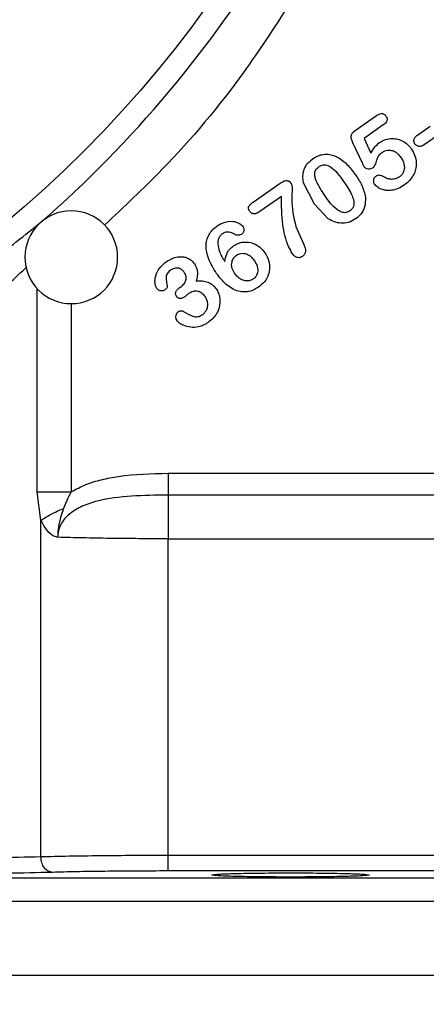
# Model space of a CAD drawing. Header units: inches. Extents: x 0.6 to 16.3, y 0.2 to 11.5.
# Tile 4 of 17: x 5.7 to 6.4, y 4 to 5.7. Entities that reach past the tile are written whole.
import ezdxf

# ---------------------------------------------------------------- set-up
doc = ezdxf.new("R2010")
doc.units = ezdxf.units.IN
doc.header["$MEASUREMENT"] = 0
doc.styles.add('SLDTEXTSTYLE0', font='TXT', dxfattribs={"width": 0.75})
doc.dimstyles.new('SLDDIMSTYLE1', dxfattribs={"dimtxt": 0.137795, "dimasz": 0.14, "dimexe": 0, "dimexo": 0.0625, "dimgap": 0.034449, "dimtad": 0, "dimdec": 1, "dimlfac": 1.5, "dimrnd": 1e-09, "dimzin": 12, "dimdsep": 46, "dimtxsty": 'SLDTEXTSTYLE0', "dimblk1": 'CLOSED', "dimblk2": 'CLOSED', "dimsah": 1, "dimcen": 0.09, "dimadec": 0, "dimazin": 3, "dimtfac": 1, "dimtdec": 1, "dimtofl": 0, "dimtmove": 0, "dimatfit": 3, "dimldrblk": 'CLOSED', "dimfxl": 0, "dimfrac": 2, "dimtolj": 1, "dimtzin": 12, "dimarcsym": 0})
doc.dimstyles.new('SLDDIMSTYLE3', dxfattribs={"dimtxt": 0.137795, "dimasz": 0.14, "dimexe": 0, "dimexo": 0.0625, "dimgap": 0.034449, "dimtad": 0, "dimdec": 1, "dimlfac": 1.5, "dimrnd": 1e-09, "dimzin": 12, "dimdsep": 46, "dimtxsty": 'SLDTEXTSTYLE0', "dimblk1": 'CLOSED', "dimblk2": 'CLOSED', "dimsah": 1, "dimcen": 0.09, "dimadec": 0, "dimazin": 3, "dimtfac": 1, "dimtofl": 0, "dimtmove": 0, "dimatfit": 3, "dimldrblk": 'CLOSED', "dimfxl": 0, "dimfrac": 2, "dimtolj": 1, "dimtzin": 12, "dimarcsym": 0})

# ---------------------------------------------------------------- blocks, each defined once
blk = doc.blocks.new('_Closed')
at = {"color": 0, "linetype": 'ByBlock', "lineweight": -2}
for p, q in [((-1, 0.166667), (0, 0)), ((-1, 0.166667), (-1, -0.166667)), ((0, 0), (-1, -0.166667)), ((0, 0), (-1, 0))]:
    blk.add_line(p, q, dxfattribs=at)
blk = doc.blocks.new('_D_4')
at = {"color": 7, "linetype": 'Continuous', "lineweight": 0}
for p, q in [((5.28, 4.3036), (5.28, 3.3035)), ((7.3633, 4.0229), (7.3633, 3.3035)), ((6.0173, 3.5414), (5.9753, 3.5414)), ((5.9753, 3.5414), (5.9753, 3.3226)), ((6.2209, 3.5414), (6.2629, 3.5414)), ((6.2629, 3.5414), (6.2629, 3.3226)), ((5.28, 3.3429), (5.8544, 3.3429)), ((7.3633, 3.3429), (6.3837, 3.3429)), ((5.9753, 3.3226), (6.0173, 3.3226)), ((6.2629, 3.3226), (6.2209, 3.3226))]:
    blk.add_line(p, q, dxfattribs=at)
at = {"color": 7, "linetype": 'Continuous', "lineweight": 18, "xscale": 0.14, "yscale": 0.14, "rotation": 180.0000000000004}
blk.add_blockref('_Closed', (5.28, 3.3429, 0.234), dxfattribs=at)
at = {"color": 7, "linetype": 'Continuous', "lineweight": 18, "xscale": 0.14, "yscale": 0.14}
blk.add_blockref('_Closed', (7.3633, 3.3429, 0.234), dxfattribs=at)
at = {"color": 7, "linetype": 'Continuous', "lineweight": 18, "char_height": 0.1378, "attachment_point": 1, "style": 'SLDTEXTSTYLE0'}
for s, insert in [('79', (6.0173, 3.5002)), ('3.1', (5.9918, 3.2941))]:
    blk.add_mtext(s, dxfattribs=dict(at, insert=insert))
blk = doc.blocks.new('_D_5')
at = {"color": 7, "linetype": 'Continuous', "lineweight": 0}
for p, q in [((7.4988, 5.2929), (7.4988, 2.9178)), ((5.28, 4.3036), (5.28, 2.9178)), ((6.3576, 3.1556), (6.3156, 3.1556)), ((6.3156, 3.1556), (6.3156, 2.9369)), ((6.5612, 3.1556), (6.6032, 3.1556)), ((6.6032, 3.1556), (6.6032, 2.9369)), ((5.28, 2.9572), (6.1947, 2.9572)), ((7.4988, 2.9572), (6.724, 2.9572)), ((6.3156, 2.9369), (6.3576, 2.9369)), ((6.6032, 2.9369), (6.5612, 2.9369))]:
    blk.add_line(p, q, dxfattribs=at)
at = {"color": 7, "linetype": 'Continuous', "lineweight": 18, "xscale": 0.14, "yscale": 0.14, "rotation": 180.0000000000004}
blk.add_blockref('_Closed', (5.28, 2.9572, 0.234), dxfattribs=at)
at = {"color": 7, "linetype": 'Continuous', "lineweight": 18, "xscale": 0.14, "yscale": 0.14}
blk.add_blockref('_Closed', (7.4988, 2.9572, 0.234), dxfattribs=at)
at = {"color": 7, "linetype": 'Continuous', "lineweight": 18, "char_height": 0.1378, "attachment_point": 1, "style": 'SLDTEXTSTYLE0'}
for s, insert in [('85', (6.3576, 3.1145)), ('3.3', (6.3321, 2.9084))]:
    blk.add_mtext(s, dxfattribs=dict(at, insert=insert))

msp = doc.modelspace()

# ---------------------------------------------------------------- linework, layer by layer
at = {"color": 7, "linetype": 'Continuous', "lineweight": 25}
for p, q in [((6.3081, 5.5202), (6.3448, 5.5459)), ((6.3566, 5.5298), (6.3236, 5.5067)), ((6.4158, 5.5125), (6.4378, 5.5279)), ((6.3236, 5.5067), (6.3355, 5.4813)), ((6.4495, 5.5111), (6.4275, 5.4957)), ((6.3213, 5.4627), (6.3038, 5.5002)), ((6.1321, 5.3967), (6.1785, 5.4292)), ((6.2379, 5.3931), (6.2191, 5.4297)), ((6.1808, 5.4065), (6.1436, 5.3804)), ((6.2616, 5.3681), (6.2379, 5.3931)), ((6.2057, 5.3546), (6.2195, 5.3234)), ((6.0045, 5.2486), (6.0073, 5.2505)), ((5.985, 4.929), (6.6547, 4.929)), ((5.7656, 4.8476), (5.7592, 4.897)), ((6.6658, 4.8913), (5.985, 4.8913)), ((5.7656, 4.2671), (5.7656, 4.8476)), ((5.985, 4.2694), (5.985, 4.8159)), ((5.985, 4.8159), (6.7912, 4.8159)), ((6.7912, 4.2694), (5.985, 4.2694)), ((6.4872, 4.2303), (4.0727, 4.2303)), ((6.7912, 4.2428), (5.985, 4.2428)), ((6.4872, 4.1903), (4.0727, 4.1903)), ((6.4872, 4.0622), (4.0727, 4.0622))]:
    msp.add_line(p, q, dxfattribs=at)
at = {"color": 8, "linetype": 'Continuous', "lineweight": 25}
for p, q in [((5.7592, 4.897), (5.7592, 5.2474)), ((5.818, 5.2221), (5.818, 4.897))]:
    msp.add_line(p, q, dxfattribs=at)
at = {"color": 7, "linetype": 'Continuous', "lineweight": 25}
msp.add_circle((4.4466, 6.8786), 1.9709, dxfattribs=at)
for centre, radius, start, end in [((4.4466, 6.8786), 2.0099, 311.0101, 328.9768), ((5.818, 5.3016), 0.08, 0, 180), ((5.818, 5.3016), 0.08, 180, 0)]:
    msp.add_arc(centre, radius, start, end, dxfattribs=at)
at = {"color": 8, "linetype": 'Continuous', "lineweight": 25}
for points, knots in [([(5.9604, 6.4325), (5.9595, 6.4294), (5.9545, 6.4122), (5.9445, 6.3823), (5.9311, 6.3441), (5.9179, 6.3096), (5.8942, 6.2512), (5.8568, 6.1701), (5.8019, 6.0707), (5.7559, 5.9992), (5.7221, 5.9513), (5.7009, 5.9225), (5.6777, 5.8925), (5.6524, 5.8614), (5.625, 5.8294), (5.5954, 5.7966), (5.5615, 5.7612), (5.5265, 5.7268), (5.4936, 5.6966), (5.4688, 5.6749), (5.4441, 5.654), (5.417, 5.6321), (5.3851, 5.6076), (5.3547, 5.5856), (5.3239, 5.5644), (5.2888, 5.5415), (5.2452, 5.5148), (5.191, 5.4844), (5.1256, 5.4514), (5.0453, 5.4159), (4.9662, 5.3858), (4.9121, 5.3699), (4.8918, 5.3639)], [0, 0, 0, 0, 0.0061701, 0.034169, 0.0598799, 0.0833043, 0.1044435, 0.1800159, 0.2530944, 0.3204553, 0.3418562, 0.364589, 0.3886545, 0.4140536, 0.4407871, 0.468856, 0.4982614, 0.5340117, 0.5623476, 0.5832643, 0.5967582, 0.6240262, 0.6495469, 0.6733192, 0.6953419, 0.7207517, 0.7531771, 0.7926163, 0.8390669, 0.8925254, 0.9597465, 1, 1, 1, 1]), ([(6.1937, 5.7365), (6.1682, 5.6975), (6.1029, 5.5974), (5.9959, 5.4699), (5.9089, 5.3885), (5.8752, 5.3569)], [0, 0, 0, 0, 0.281378, 0.720786, 1, 1, 1, 1]), ([(5.3917, 5.022), (5.4147, 5.036), (5.4607, 5.0639), (5.5283, 5.1101), (5.5878, 5.1541), (5.6395, 5.1953), (5.6823, 5.2316), (5.7165, 5.2618), (5.735, 5.2791), (5.7413, 5.2851)], [0, 0, 0, 0, 0.172248, 0.343885, 0.531094, 0.664301, 0.797961, 0.931397, 1, 1, 1, 1])]:
    msp.add_open_spline(points, degree=3, knots=knots, dxfattribs=at)
at = {"color": 7, "linetype": 'Continuous', "lineweight": 25}
for points, knots in [([(6.3448, 5.5459), (6.3463, 5.5468), (6.349, 5.5486), (6.3529, 5.5496), (6.3558, 5.5494), (6.3579, 5.5486), (6.3599, 5.5472), (6.3609, 5.5459), (6.3614, 5.5452)], [0, 0, 0, 0, 0.2829337, 0.5049296, 0.623902, 0.7403105, 0.8631081, 1, 1, 1, 1]), ([(6.3614, 5.5452), (6.362, 5.5442), (6.3631, 5.5424), (6.3633, 5.5393), (6.3627, 5.5367), (6.3609, 5.5332), (6.3584, 5.5312), (6.3566, 5.5298)], [0, 0, 0, 0, 0.183279, 0.351291, 0.487715, 0.626452, 1, 1, 1, 1]), ([(6.3038, 5.5002), (6.3031, 5.5018), (6.3018, 5.5048), (6.301, 5.5091), (6.3015, 5.5127), (6.3036, 5.5167), (6.3063, 5.5188), (6.3081, 5.5202)], [0, 0, 0, 0, 0.234503, 0.424999, 0.564143, 0.705534, 1, 1, 1, 1]), ([(6.35, 5.4994), (6.3534, 5.5014), (6.3602, 5.5054), (6.3714, 5.5069), (6.3817, 5.5057), (6.3908, 5.5021), (6.3989, 5.4966), (6.403, 5.4915), (6.4051, 5.4889)], [0, 0, 0, 0, 0.189633, 0.377225, 0.531677, 0.686431, 0.841432, 1, 1, 1, 1]), ([(6.4114, 5.4969), (6.4108, 5.498), (6.4096, 5.5002), (6.4094, 5.5035), (6.4101, 5.5061), (6.4118, 5.5094), (6.4141, 5.5112), (6.4158, 5.5125)], [0, 0, 0, 0, 0.207215, 0.40045, 0.528208, 0.657368, 1, 1, 1, 1]), ([(6.3355, 5.4813), (6.3375, 5.485), (6.3413, 5.4919), (6.3472, 5.497), (6.35, 5.4994)], [0, 0, 0, 0, 0.536598, 1, 1, 1, 1]), ([(6.4051, 5.4889), (6.4072, 5.4853), (6.4118, 5.4777), (6.4142, 5.4653), (6.413, 5.4532), (6.409, 5.4429), (6.4024, 5.4336), (6.3964, 5.4289), (6.3934, 5.4265)], [0, 0, 0, 0, 0.175084, 0.372936, 0.522991, 0.680744, 0.834974, 1, 1, 1, 1]), ([(6.4275, 5.4957), (6.4257, 5.4946), (6.4232, 5.4931), (6.4193, 5.4926), (6.4165, 5.4929), (6.4136, 5.4943), (6.4122, 5.496), (6.4114, 5.4969)], [0, 0, 0, 0, 0.3424988, 0.4885002, 0.6283714, 0.8091367, 1, 1, 1, 1]), ([(6.2191, 5.4297), (6.2184, 5.4338), (6.2172, 5.4417), (6.2197, 5.4535), (6.2258, 5.464), (6.232, 5.469), (6.2353, 5.4716)], [0, 0, 0, 0, 0.259674, 0.4995987, 0.7400437, 1, 1, 1, 1]), ([(6.2353, 5.4716), (6.2381, 5.4734), (6.2437, 5.4768), (6.2535, 5.4795), (6.2663, 5.4796), (6.275, 5.4754), (6.2802, 5.4729)], [0, 0, 0, 0, 0.2100636, 0.40673, 0.6363884, 1, 1, 1, 1]), ([(6.2802, 5.4729), (6.285, 5.4694), (6.2959, 5.4614), (6.3038, 5.4504), (6.3083, 5.4441)], [0, 0, 0, 0, 0.4355171, 1, 1, 1, 1]), ([(6.355, 5.4825), (6.3535, 5.4814), (6.3509, 5.4795), (6.3473, 5.4756), (6.3461, 5.4719), (6.3448, 5.4682), (6.3433, 5.4637), (6.3416, 5.4585), (6.3388, 5.4561), (6.3382, 5.4555)], [0, 0, 0, 0, 0.171852, 0.295519, 0.479505, 0.522121, 0.660092, 0.924058, 1, 1, 1, 1]), ([(6.355, 5.4825), (6.3564, 5.4834), (6.3592, 5.4851), (6.3645, 5.4865), (6.3709, 5.4864), (6.3774, 5.4837), (6.383, 5.4793), (6.3857, 5.4758), (6.3871, 5.4739)], [0, 0, 0, 0, 0.1331975, 0.2608898, 0.4378893, 0.6415628, 0.8105941, 1, 1, 1, 1]), ([(6.3871, 5.4739), (6.3893, 5.4702), (6.3926, 5.4644), (6.3935, 5.455), (6.3918, 5.4484), (6.3884, 5.4432), (6.3858, 5.4411), (6.3844, 5.44)], [0, 0, 0, 0, 0.333094, 0.522804, 0.73003, 0.861694, 1, 1, 1, 1]), ([(6.2556, 5.4084), (6.2501, 5.4165), (6.2434, 5.4265), (6.2387, 5.44), (6.2382, 5.4457), (6.2391, 5.45), (6.2411, 5.454), (6.2436, 5.4562), (6.2454, 5.4577)], [0, 0, 0, 0, 0.517491, 0.644361, 0.763599, 0.821417, 0.878289, 1, 1, 1, 1]), ([(6.2454, 5.4577), (6.2473, 5.4588), (6.25, 5.4604), (6.2541, 5.4611), (6.2574, 5.461), (6.2614, 5.4598), (6.274, 5.4527), (6.2816, 5.4417), (6.2882, 5.4322)], [0, 0, 0, 0, 0.115601, 0.168528, 0.220888, 0.298191, 0.38732, 1, 1, 1, 1]), ([(6.3239, 5.4575), (6.3239, 5.4575), (6.3238, 5.4577), (6.3235, 5.4582), (6.3226, 5.4599), (6.3219, 5.4615), (6.3213, 5.4627)], [0, 0, 0, 0, 0.036937, 0.098988, 0.298586, 1, 1, 1, 1]), ([(6.3382, 5.4555), (6.3371, 5.4549), (6.3349, 5.4537), (6.3308, 5.4535), (6.3275, 5.4544), (6.3252, 5.4559), (6.3243, 5.457), (6.3239, 5.4575)], [0, 0, 0, 0, 0.236677, 0.475461, 0.748137, 0.873577, 1, 1, 1, 1]), ([(6.3083, 5.4441), (6.3125, 5.4381), (6.3208, 5.4262), (6.3243, 5.412), (6.326, 5.405)], [0, 0, 0, 0, 0.503045, 1, 1, 1, 1]), ([(6.3436, 5.4411), (6.343, 5.4406), (6.3417, 5.4395), (6.3401, 5.4371), (6.3395, 5.434), (6.3396, 5.4306), (6.3406, 5.4287), (6.341, 5.4279)], [0, 0, 0, 0, 0.169265, 0.329746, 0.584665, 0.799584, 1, 1, 1, 1]), ([(6.3571, 5.4404), (6.356, 5.441), (6.3539, 5.4422), (6.3504, 5.4431), (6.3468, 5.4429), (6.3447, 5.4417), (6.3436, 5.4411)], [0, 0, 0, 0, 0.269873, 0.503674, 0.74621, 1, 1, 1, 1]), ([(6.3844, 5.44), (6.382, 5.4387), (6.3773, 5.436), (6.3697, 5.4358), (6.3628, 5.4374), (6.359, 5.4394), (6.3571, 5.4404)], [0, 0, 0, 0, 0.275975, 0.555787, 0.769362, 1, 1, 1, 1]), ([(6.1785, 5.4292), (6.1809, 5.4307), (6.1841, 5.4328), (6.1887, 5.434), (6.1913, 5.4338), (6.1932, 5.4331), (6.1954, 5.4317), (6.1966, 5.4301), (6.1974, 5.429)], [0, 0, 0, 0, 0.383549, 0.527671, 0.650129, 0.728408, 0.810961, 1, 1, 1, 1]), ([(6.1974, 5.429), (6.1978, 5.4284), (6.1986, 5.427), (6.1993, 5.4236), (6.1995, 5.4153), (6.1973, 5.3918), (6.2021, 5.3705), (6.2057, 5.3546)], [0, 0, 0, 0, 0.028645, 0.063717, 0.137778, 0.35762, 1, 1, 1, 1]), ([(6.2882, 5.4322), (6.2932, 5.4249), (6.3, 5.415), (6.3051, 5.402), (6.3061, 5.3955), (6.3057, 5.3902), (6.3034, 5.3852), (6.3005, 5.3828), (6.2989, 5.3816)], [0, 0, 0, 0, 0.459258, 0.625449, 0.721822, 0.804294, 0.897797, 1, 1, 1, 1]), ([(6.3934, 5.4265), (6.3898, 5.4242), (6.3831, 5.4199), (6.3722, 5.4167), (6.3629, 5.4166), (6.3544, 5.4182), (6.347, 5.4217), (6.3429, 5.4259), (6.341, 5.4279)], [0, 0, 0, 0, 0.220766, 0.410738, 0.579411, 0.700331, 0.85842, 1, 1, 1, 1]), ([(6.1995, 5.3081), (6.1973, 5.3122), (6.189, 5.3277), (6.1814, 5.3612), (6.1811, 5.3903), (6.1808, 5.4065)], [0, 0, 0, 0, 0.135892, 0.520593, 1, 1, 1, 1]), ([(6.2989, 5.3816), (6.297, 5.3805), (6.2942, 5.3789), (6.29, 5.3784), (6.2864, 5.3787), (6.2823, 5.3802), (6.2698, 5.388), (6.2622, 5.3989), (6.2556, 5.4084)], [0, 0, 0, 0, 0.115506, 0.169493, 0.224144, 0.3052, 0.39852, 1, 1, 1, 1]), ([(6.326, 5.405), (6.3259, 5.3993), (6.3258, 5.3893), (6.3191, 5.3761), (6.3124, 5.3705), (6.309, 5.3676)], [0, 0, 0, 0, 0.3898397, 0.6917125, 1, 1, 1, 1]), ([(6.1258, 5.3811), (6.1253, 5.382), (6.1242, 5.3836), (6.1237, 5.386), (6.1239, 5.3878), (6.1248, 5.3902), (6.1276, 5.3933), (6.1305, 5.3955), (6.1321, 5.3967)], [0, 0, 0, 0, 0.163107, 0.296567, 0.369686, 0.44252, 0.681926, 1, 1, 1, 1]), ([(6.1436, 5.3804), (6.1415, 5.3791), (6.1387, 5.3773), (6.1346, 5.3764), (6.1322, 5.3765), (6.1302, 5.3771), (6.128, 5.3784), (6.1267, 5.38), (6.1258, 5.3811)], [0, 0, 0, 0, 0.352356, 0.492578, 0.617429, 0.705155, 0.795778, 1, 1, 1, 1]), ([(6.309, 5.3676), (6.305, 5.3653), (6.297, 5.3608), (6.2839, 5.3598), (6.2718, 5.3622), (6.2651, 5.3661), (6.2616, 5.3681)], [0, 0, 0, 0, 0.271533, 0.5410541, 0.7646123, 1, 1, 1, 1]), ([(5.3554, 5.0933), (5.3947, 5.1141), (5.4734, 5.1559), (5.5824, 5.2249), (5.6823, 5.2955), (5.7377, 5.3398), (5.7655, 5.362)], [0, 0, 0, 0, 0.2485561, 0.4978651, 0.748285, 1, 1, 1, 1]), ([(6.0689, 5.2736), (6.0635, 5.2822), (6.0544, 5.2967), (6.05, 5.3173), (6.0517, 5.3312), (6.0555, 5.3408), (6.0617, 5.3492), (6.0672, 5.3534), (6.07, 5.3556)], [0, 0, 0, 0, 0.326112, 0.552848, 0.666467, 0.776248, 0.883847, 1, 1, 1, 1]), ([(6.07, 5.3556), (6.0739, 5.358), (6.0821, 5.3629), (6.0941, 5.3642), (6.103, 5.3625), (6.1081, 5.3602), (6.1121, 5.3574), (6.1139, 5.3553), (6.1148, 5.3542)], [0, 0, 0, 0, 0.27897, 0.579065, 0.704759, 0.829704, 0.918115, 1, 1, 1, 1]), ([(6.1124, 5.3414), (6.113, 5.3419), (6.1141, 5.3428), (6.1154, 5.3447), (6.1162, 5.3467), (6.1164, 5.3491), (6.1162, 5.3518), (6.1152, 5.3534), (6.1148, 5.3542)], [0, 0, 0, 0, 0.158927, 0.308763, 0.458555, 0.617357, 0.808469, 1, 1, 1, 1]), ([(6.0787, 5.342), (6.0775, 5.3409), (6.075, 5.3388), (6.0726, 5.3344), (6.0711, 5.3296), (6.0709, 5.3263), (6.0708, 5.3247)], [0, 0, 0, 0, 0.242754, 0.49871, 0.745763, 1, 1, 1, 1]), ([(6.0984, 5.3419), (6.0972, 5.3427), (6.0948, 5.3441), (6.0901, 5.3452), (6.0843, 5.3451), (6.0806, 5.343), (6.0787, 5.342)], [0, 0, 0, 0, 0.201649, 0.397139, 0.696123, 1, 1, 1, 1]), ([(6.1124, 5.3414), (6.1115, 5.3409), (6.1098, 5.3399), (6.1065, 5.3392), (6.1024, 5.3396), (6.0997, 5.3411), (6.0984, 5.3419)], [0, 0, 0, 0, 0.194846, 0.390507, 0.687745, 1, 1, 1, 1]), ([(6.0708, 5.3247), (6.0716, 5.3202), (6.0737, 5.3093), (6.0796, 5.2998), (6.0831, 5.2942)], [0, 0, 0, 0, 0.405495, 1, 1, 1, 1]), ([(6.0831, 5.2942), (6.0839, 5.2986), (6.0851, 5.306), (6.0909, 5.3153), (6.0957, 5.3192), (6.0982, 5.3212)], [0, 0, 0, 0, 0.41651, 0.700386, 1, 1, 1, 1]), ([(6.0982, 5.3212), (6.1008, 5.3228), (6.106, 5.3259), (6.116, 5.3283), (6.1267, 5.3277), (6.1371, 5.3237), (6.1457, 5.3177), (6.1501, 5.3123), (6.1523, 5.3095)], [0, 0, 0, 0, 0.148737, 0.292347, 0.495715, 0.660379, 0.828536, 1, 1, 1, 1]), ([(6.2195, 5.3234), (6.2203, 5.3214), (6.2217, 5.3177), (6.2225, 5.313), (6.2221, 5.3095), (6.221, 5.307), (6.2193, 5.3048), (6.2178, 5.3036), (6.217, 5.303)], [0, 0, 0, 0, 0.293474, 0.5125859, 0.6310647, 0.7470372, 0.867838, 1, 1, 1, 1]), ([(5.9826, 5.2942), (5.9862, 5.2964), (5.993, 5.3006), (6.0033, 5.3028), (6.0117, 5.3025), (6.0187, 5.3006), (6.0254, 5.2967), (6.0288, 5.2925), (6.0305, 5.2903)], [0, 0, 0, 0, 0.23292, 0.445073, 0.575609, 0.700529, 0.847836, 1, 1, 1, 1]), ([(6.0998, 5.274), (6.098, 5.277), (6.0954, 5.2816), (6.0947, 5.2885), (6.0954, 5.2945), (6.0981, 5.3006), (6.1017, 5.3037), (6.1033, 5.3051)], [0, 0, 0, 0, 0.295599, 0.445759, 0.593209, 0.815546, 1, 1, 1, 1]), ([(6.1033, 5.3051), (6.1045, 5.3058), (6.1068, 5.3072), (6.1111, 5.3084), (6.1162, 5.3086), (6.1223, 5.3069), (6.1287, 5.3029), (6.1321, 5.2985), (6.1339, 5.2962)], [0, 0, 0, 0, 0.113763, 0.225391, 0.378926, 0.537674, 0.754711, 1, 1, 1, 1]), ([(6.1523, 5.3095), (6.1551, 5.3046), (6.1597, 5.2964), (6.161, 5.2834), (6.1589, 5.2711), (6.1525, 5.259), (6.145, 5.253), (6.1415, 5.2501)], [0, 0, 0, 0, 0.247997, 0.411942, 0.572253, 0.799425, 1, 1, 1, 1]), ([(6.217, 5.303), (6.216, 5.3024), (6.2141, 5.3012), (6.2108, 5.3007), (6.2078, 5.3011), (6.2049, 5.3024), (6.202, 5.3048), (6.2004, 5.3069), (6.1995, 5.3081)], [0, 0, 0, 0, 0.169012, 0.324742, 0.464227, 0.607852, 0.788773, 1, 1, 1, 1]), ([(5.9659, 5.2478), (5.965, 5.2494), (5.963, 5.2531), (5.9621, 5.2616), (5.9639, 5.2718), (5.9705, 5.2842), (5.978, 5.2904), (5.9826, 5.2942)], [0, 0, 0, 0, 0.10142, 0.232787, 0.465497, 0.668795, 1, 1, 1, 1]), ([(6.0128, 5.2761), (6.0118, 5.2773), (6.0098, 5.2798), (6.0058, 5.282), (6.0017, 5.283), (5.9976, 5.283), (5.9936, 5.2818), (5.9912, 5.2803), (5.99, 5.2796)], [0, 0, 0, 0, 0.184075, 0.362639, 0.520661, 0.672527, 0.829006, 1, 1, 1, 1]), ([(6.0305, 5.2903), (6.032, 5.2879), (6.0346, 5.2837), (6.0367, 5.2734), (6.0351, 5.266), (6.0339, 5.2605)], [0, 0, 0, 0, 0.273701, 0.471636, 1, 1, 1, 1]), ([(6.1339, 5.2962), (6.136, 5.2928), (6.139, 5.2878), (6.1401, 5.2802), (6.1397, 5.2745), (6.1375, 5.2685), (6.134, 5.2655), (6.1323, 5.2641)], [0, 0, 0, 0, 0.333781, 0.482228, 0.627204, 0.812705, 1, 1, 1, 1]), ([(5.99, 5.2796), (5.9881, 5.2781), (5.9852, 5.2758), (5.9825, 5.2715), (5.981, 5.2656), (5.9823, 5.2592), (5.9833, 5.2542), (5.9836, 5.2525)], [0, 0, 0, 0, 0.231763, 0.367069, 0.496229, 0.827959, 1, 1, 1, 1]), ([(6.0073, 5.2505), (6.0095, 5.2524), (6.0127, 5.2551), (6.0152, 5.26), (6.0162, 5.2635), (6.0164, 5.2669), (6.0157, 5.2712), (6.014, 5.2741), (6.0128, 5.2761)], [0, 0, 0, 0, 0.290216, 0.425829, 0.554297, 0.659058, 0.765414, 1, 1, 1, 1]), ([(6.1415, 5.2501), (6.1369, 5.2474), (6.1293, 5.2429), (6.1171, 5.2412), (6.1062, 5.2426), (6.0954, 5.2472), (6.0817, 5.2569), (6.074, 5.2669), (6.0689, 5.2736)], [0, 0, 0, 0, 0.184889, 0.303264, 0.421641, 0.563828, 0.707302, 1, 1, 1, 1]), ([(6.1323, 5.2641), (6.1305, 5.263), (6.1269, 5.261), (6.1197, 5.2604), (6.1122, 5.2626), (6.105, 5.2674), (6.1016, 5.2717), (6.0998, 5.274)], [0, 0, 0, 0, 0.163515, 0.324095, 0.559498, 0.769825, 1, 1, 1, 1]), ([(5.9836, 5.2525), (5.9836, 5.252), (5.9837, 5.2507), (5.9829, 5.2487), (5.9814, 5.2466), (5.9799, 5.2454), (5.979, 5.2448)], [0, 0, 0, 0, 0.185525, 0.38665, 0.673943, 1, 1, 1, 1]), ([(6.0339, 5.2605), (6.0375, 5.2608), (6.0443, 5.2612), (6.0539, 5.259), (6.0621, 5.2545), (6.066, 5.2497), (6.068, 5.2473)], [0, 0, 0, 0, 0.279769, 0.527163, 0.760161, 1, 1, 1, 1]), ([(5.979, 5.2448), (5.9782, 5.2443), (5.9764, 5.2434), (5.9731, 5.2433), (5.97, 5.244), (5.9675, 5.2458), (5.9664, 5.2471), (5.9659, 5.2478)], [0, 0, 0, 0, 0.194887, 0.399851, 0.654088, 0.819227, 1, 1, 1, 1]), ([(5.9997, 5.2342), (5.9992, 5.2351), (5.9981, 5.2369), (5.998, 5.2397), (5.9986, 5.2421), (6.0004, 5.2454), (6.0027, 5.2472), (6.0045, 5.2486)], [0, 0, 0, 0, 0.183693, 0.35443, 0.485889, 0.619687, 1, 1, 1, 1]), ([(6.0128, 5.2326), (6.0114, 5.2317), (6.0093, 5.2305), (6.0063, 5.2302), (6.004, 5.2305), (6.0016, 5.2318), (6.0003, 5.2334), (5.9997, 5.2342)], [0, 0, 0, 0, 0.327446, 0.467464, 0.602518, 0.79058, 1, 1, 1, 1]), ([(6.0205, 5.2388), (6.0194, 5.238), (6.0179, 5.2368), (6.0162, 5.2353), (6.0147, 5.2341), (6.0136, 5.2332), (6.0128, 5.2326)], [0, 0, 0, 0, 0.40881, 0.585297, 0.675643, 1, 1, 1, 1]), ([(6.0495, 5.2331), (6.0476, 5.2354), (6.0449, 5.2388), (6.04, 5.2417), (6.0363, 5.2429), (6.0323, 5.2433), (6.0267, 5.2425), (6.023, 5.2403), (6.0205, 5.2388)], [0, 0, 0, 0, 0.266547, 0.385146, 0.500089, 0.617652, 0.73657, 1, 1, 1, 1]), ([(6.0446, 5.2027), (6.0461, 5.2039), (6.0491, 5.2064), (6.0523, 5.2118), (6.054, 5.2184), (6.0535, 5.2261), (6.0509, 5.2307), (6.0495, 5.2331)], [0, 0, 0, 0, 0.169352, 0.339697, 0.536422, 0.765119, 1, 1, 1, 1]), ([(6.068, 5.2473), (6.0695, 5.2447), (6.0727, 5.2396), (6.0753, 5.2286), (6.0744, 5.2162), (6.0694, 5.2046), (6.0626, 5.1956), (6.057, 5.1912), (6.0541, 5.1889)], [0, 0, 0, 0, 0.135402, 0.27064, 0.499547, 0.677854, 0.834903, 1, 1, 1, 1]), ([(6.003, 5.2078), (6.0022, 5.2072), (6.0005, 5.2058), (5.9986, 5.2028), (5.9978, 5.1994), (5.9983, 5.1956), (5.9995, 5.1936), (6.0002, 5.1925)], [0, 0, 0, 0, 0.186259, 0.360507, 0.600163, 0.790507, 1, 1, 1, 1]), ([(6.003, 5.2078), (6.0036, 5.2082), (6.0048, 5.2089), (6.0071, 5.2094), (6.0092, 5.2094), (6.0109, 5.2088), (6.0115, 5.2084), (6.0119, 5.2082)], [0, 0, 0, 0, 0.223462, 0.452536, 0.740364, 0.87133, 1, 1, 1, 1]), ([(6.0119, 5.2082), (6.017, 5.2049), (6.0233, 5.2008), (6.0321, 5.1986), (6.0365, 5.1989), (6.0408, 5.2003), (6.0433, 5.2018), (6.0446, 5.2027)], [0, 0, 0, 0, 0.502533, 0.626827, 0.750153, 0.869077, 1, 1, 1, 1]), ([(6.0541, 5.1889), (6.0514, 5.1872), (6.0463, 5.184), (6.0362, 5.1808), (6.0242, 5.18), (6.0126, 5.1833), (6.0046, 5.1878), (6.0014, 5.1912), (6.0002, 5.1925)], [0, 0, 0, 0, 0.158238, 0.306819, 0.536006, 0.760736, 0.91063, 1, 1, 1, 1]), ([(5.818, 4.897), (5.8262, 4.9014), (5.8429, 4.9102), (5.8706, 4.9184), (5.9177, 4.9276), (5.9563, 4.9284), (5.985, 4.929)], [0, 0, 0, 0, 0.162563, 0.328978, 0.500899, 1, 1, 1, 1]), ([(5.818, 4.897), (5.8153, 4.892), (5.8115, 4.8849), (5.8073, 4.8751), (5.8055, 4.8704), (5.8046, 4.868)], [0, 0, 0, 0, 0.522334, 0.760871, 1, 1, 1, 1]), ([(5.985, 4.8913), (5.9639, 4.891), (5.9229, 4.8905), (5.873, 4.8847), (5.8372, 4.873), (5.8147, 4.8601), (5.801, 4.8444), (5.7952, 4.8298), (5.7946, 4.8223), (5.7944, 4.8185)], [0, 0, 0, 0, 0.283904, 0.551843, 0.675742, 0.791716, 0.898725, 0.949878, 1, 1, 1, 1]), ([(5.8046, 4.868), (5.8027, 4.8628), (5.7997, 4.8544), (5.7971, 4.8434), (5.7958, 4.8361), (5.7951, 4.8311), (5.7946, 4.8255), (5.7944, 4.8214), (5.7944, 4.8185)], [0, 0, 0, 0, 0.325331, 0.532943, 0.670464, 0.76414, 0.830272, 1, 1, 1, 1]), ([(5.7944, 4.8185), (5.7926, 4.819), (5.7859, 4.8206), (5.7752, 4.8299), (5.769, 4.8413), (5.7656, 4.8476)], [0, 0, 0, 0, 0.139886, 0.5283282, 1, 1, 1, 1]), ([(5.985, 4.8159), (5.9683, 4.8159), (5.9344, 4.816), (5.8847, 4.8165), (5.8366, 4.8173), (5.8086, 4.8181), (5.7944, 4.8185)], [0, 0, 0, 0, 0.241763, 0.489012, 0.741755, 1, 1, 1, 1]), ([(5.7656, 4.2671), (5.74, 4.2664), (5.6899, 4.265), (5.5969, 4.2635), (5.4971, 4.2626), (5.4267, 4.2625), (5.3917, 4.2624)], [0, 0, 0, 0, 0.256485, 0.500028, 0.751903, 1, 1, 1, 1]), ([(5.985, 4.2694), (5.9653, 4.2694), (5.9253, 4.2693), (5.867, 4.2689), (5.8114, 4.2681), (5.781, 4.2674), (5.7656, 4.2671)], [0, 0, 0, 0, 0.238021, 0.484026, 0.738019, 1, 1, 1, 1]), ([(5.7856, 4.2404), (5.783, 4.2409), (5.7778, 4.2418), (5.7713, 4.2479), (5.7667, 4.2567), (5.766, 4.2636), (5.7656, 4.2671)], [0, 0, 0, 0, 0.250168, 0.5, 0.749831, 1, 1, 1, 1]), ([(5.7856, 4.2404), (5.7596, 4.2397), (5.707, 4.2384), (5.6091, 4.2369), (5.5026, 4.2359), (5.4284, 4.2358), (5.3917, 4.2358)], [0, 0, 0, 0, 0.247212, 0.500026, 0.752825, 1, 1, 1, 1]), ([(5.985, 4.2428), (5.9664, 4.2427), (5.9289, 4.2427), (5.875, 4.2422), (5.8254, 4.2414), (5.7987, 4.2408), (5.7856, 4.2404)], [0, 0, 0, 0, 0.247175, 0.499974, 0.752788, 1, 1, 1, 1]), ([(6.1966, 4.2394), (6.1793, 4.2394), (6.153, 4.2393), (6.1215, 4.2389), (6.0956, 4.2383), (6.0757, 4.2376), (6.0635, 4.2367), (6.0596, 4.2359), (6.0635, 4.2351), (6.0757, 4.2342), (6.0956, 4.2334), (6.1215, 4.2329), (6.153, 4.2325), (6.1966, 4.2322), (6.2403, 4.2325), (6.2718, 4.2329), (6.2976, 4.2334), (6.3176, 4.2342), (6.3298, 4.2351), (6.3336, 4.2359), (6.3298, 4.2367), (6.3176, 4.2376), (6.2976, 4.2383), (6.2718, 4.2389), (6.2403, 4.2393), (6.2139, 4.2394), (6.1966, 4.2394)], [0, 0, 0, 0, 0.060622, 0.092355, 0.124946, 0.177415, 0.211219, 0.25, 0.28878, 0.322584, 0.375054, 0.407645, 0.439378, 0.5, 0.560621, 0.592355, 0.624946, 0.677415, 0.711219, 0.75, 0.78878, 0.822584, 0.875054, 0.907645, 0.939378, 1, 1, 1, 1])]:
    msp.add_open_spline(points, degree=3, knots=knots, dxfattribs=at)
for points in [[(5.985, 4.929), (5.985, 4.9249), (5.985, 4.9167), (5.985, 4.9056), (5.985, 4.8964), (5.985, 4.893), (5.985, 4.8913)], [(5.7592, 4.897), (5.7631, 4.897), (5.7711, 4.897), (5.7857, 4.897), (5.8014, 4.897), (5.8125, 4.897), (5.818, 4.897)], [(5.985, 4.8913), (5.985, 4.8878), (5.985, 4.881), (5.985, 4.8627), (5.985, 4.8405), (5.985, 4.8241), (5.985, 4.8159)], [(5.7656, 4.8476), (5.7711, 4.8512), (5.7821, 4.8586), (5.7971, 4.8649), (5.8046, 4.868)], [(5.985, 4.2428), (5.985, 4.2432), (5.985, 4.2442), (5.985, 4.2504), (5.985, 4.2591), (5.985, 4.266), (5.985, 4.2694)]]:
    msp.add_open_spline(points, degree=3, dxfattribs=at)

# ---------------------------------------------------------------- dimensions: what is measured, and where the dimension line sits
at = {"color": 7, "linetype": 'Continuous', "lineweight": 18}
for base, p1, p2, dimstyle, picture, middle in [((5.28, 2.9572), (7.4988, 5.3323), (5.28, 4.3429), 'SLDDIMSTYLE3', '_D_5', (6.4594, 2.9572)), ((7.3633, 3.3429), (5.28, 4.3429), (7.3633, 4.0622), 'SLDDIMSTYLE1', '_D_4', (6.1191, 3.3429))]:
    dim = msp.add_linear_dim(base=base, p1=p1, p2=p2, dimstyle=dimstyle, dxfattribs=at)
    dim.commit()
    dim.dimension.update_dxf_attribs({"geometry": picture, "text_midpoint": middle, "dimtype": 160})

doc.saveas('drawing.dxf')
